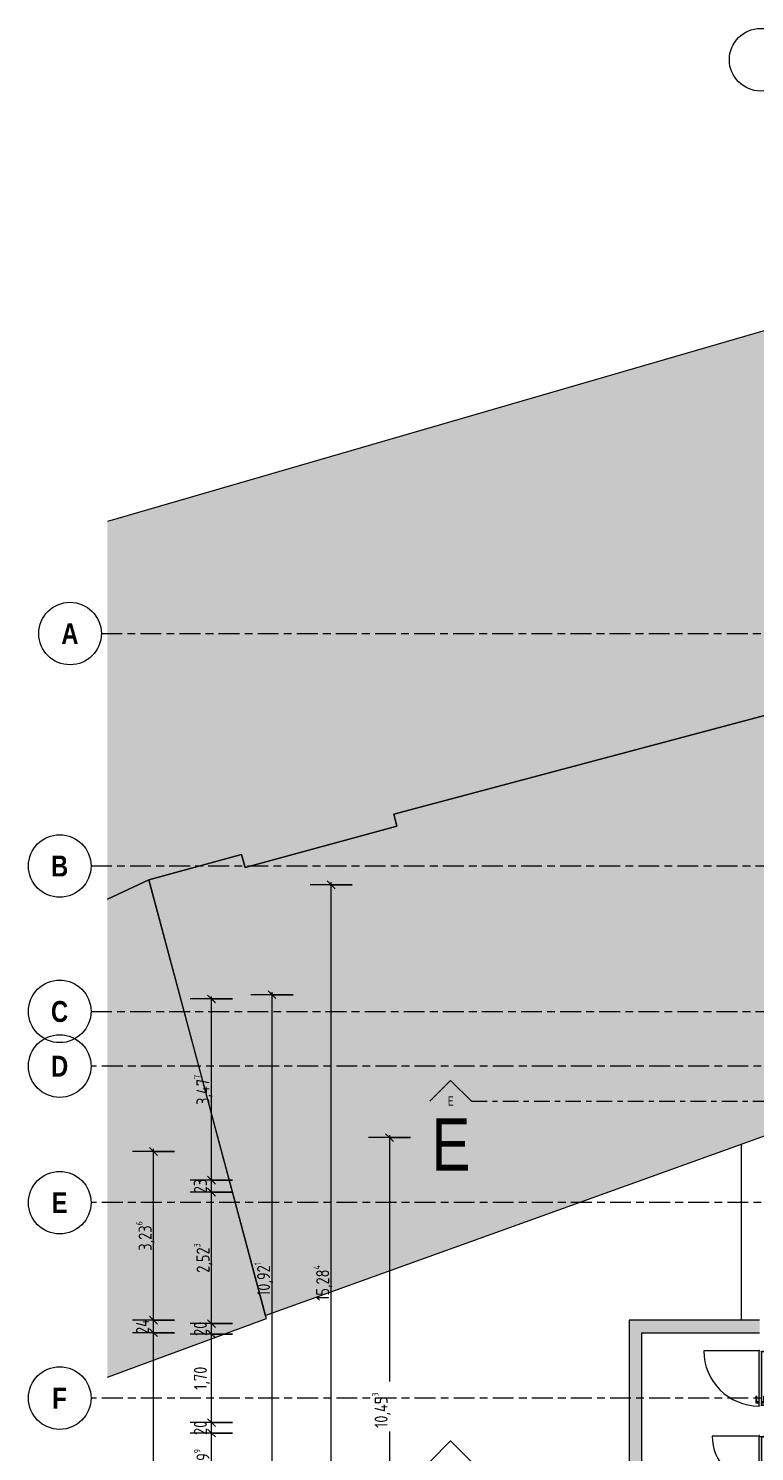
# Model space of a CAD drawing. Header units: metres. Extents: x 2 to 163, y -54 to 869.
# Tile 54 of 78: x 14 to 28, y 11 to 38. Entities that reach past the tile are written whole.
import ezdxf

# ---------------------------------------------------------------- set-up
doc = ezdxf.new("R2010")
doc.units = ezdxf.units.M
doc.linetypes.add('_Rasterlinie_', pattern=[0.75, 0.4, -0.1, 0.15, -0.1])
doc.linetypes.add('_Schnittlinie_', pattern=[0.6, 0.3, -0.1, 0.1, -0.1])
for name, color, linetype, lineweight in [('A_Bem', 7, 'Continuous', 5), ('A_Bem-100', 7, 'Continuous', 5), ('A_Geschossdecken', 7, 'Continuous', 5), ('A_Körper_Form', 7, 'Continuous', 5), ('A_Notizen', 50, 'Continuous', 5), ('A_Raster', 128, 'Continuous', 5), ('A_Symbol-S_A', 172, 'Continuous', 5), ('A_Tuer', 128, 'Continuous', 5), ('A_Türen_Element', 128, 'Continuous', 5), ('A_Türen_Rahmen', 128, 'Continuous', 5), ('A_Wand', 244, 'Continuous', 5), ('A_Wand_Schraff', 1, 'Continuous', 5), ('A_Öffnung', 128, 'Continuous', 5)]:
    doc.layers.add(name, color=color, linetype=linetype, lineweight=lineweight)
doc.styles.add('Arial Narrow', font='ARIALN.TTF', dxfattribs={"width": 0.8, "height": 0.18})
doc.styles.add('Arial Narrow_B', font='txt', dxfattribs={"height": 0.4})
doc.styles.add('Arial_2', font='arial.ttf', dxfattribs={"width": 0.8, "height": 1})
doc.styles.add('ISOCPEUR', font='isocpeur.ttf', dxfattribs={"width": 0.8, "height": 0.25})
doc.dimstyles.new('BLB-Standard_2_5_Aussen', dxfattribs={"dimscale": 0.3048, "dimtxt": 0.248995, "dimasz": 0.492126, "dimexe": 1.32874, "dimexo": 0.0625, "dimgap": 0.032808, "dimtad": 1, "dimdec": 1, "dimlfac": 100, "dimrnd": 0.1, "dimdsep": 46, "dimtxsty": 'ISOCPEUR', "dimblk1": 'OBLIQUE', "dimblk2": 'OBLIQUE', "dimsah": 1, "dimcen": 0.09, "dimdle": 0.164042, "dimazin": 0, "dimtfac": 1, "dimtdec": 4, "dimtix": 1, "dimtmove": 0, "dimatfit": 3, "dimfxl": 1.32874, "dimfxlon": 1, "dimtvp": 1, "dimtolj": 1, "dimtzin": 0, "dimarcsym": 2})
doc.dimstyles.new('BLB-Standard_2_5_Aussen_1', dxfattribs={"dimscale": 0.3048, "dimtxt": 0.248995, "dimasz": 0.492126, "dimexe": 1.32874, "dimexo": 0.0625, "dimgap": 0.032808, "dimtad": 1, "dimrnd": 0.001, "dimzin": 0, "dimdsep": 46, "dimtxsty": 'ISOCPEUR', "dimblk1": 'OBLIQUE', "dimblk2": 'OBLIQUE', "dimsah": 1, "dimcen": 0.09, "dimdle": 0.164042, "dimazin": 0, "dimtfac": 1, "dimtdec": 4, "dimtix": 1, "dimtmove": 0, "dimatfit": 3, "dimfxl": 1.32874, "dimfxlon": 1, "dimtvp": 1, "dimtolj": 1, "dimtzin": 0, "dimarcsym": 2})
doc.dimstyles.new('BLB-Standard_2_5_Aussen_maskiert_1', dxfattribs={"dimscale": 0.3048, "dimtxt": 0.248995, "dimasz": 0.492126, "dimexe": 1.32874, "dimexo": 0.0625, "dimgap": 0.032808, "dimtad": 1, "dimrnd": 0.001, "dimzin": 0, "dimdsep": 46, "dimtxsty": 'ISOCPEUR', "dimblk1": 'OBLIQUE', "dimblk2": 'OBLIQUE', "dimsah": 1, "dimcen": 0.09, "dimdle": 0.164042, "dimazin": 0, "dimtfac": 1, "dimtdec": 4, "dimtix": 1, "dimtmove": 0, "dimatfit": 3, "dimfxl": 1.32874, "dimfxlon": 1, "dimtvp": 1, "dimtfill": 1, "dimtolj": 1, "dimtzin": 0, "dimarcsym": 2})

# ---------------------------------------------------------------- blocks, each defined once
blk = doc.blocks.new('TU DF 1 - Stahl-Eckzarge flächenbündig - DL - 1050 x 2030-8580557-AB-E-1 OK FFB')
at = {"layer": 'A_Tuer', "lineweight": 9}
h = blk.add_hatch(color=253, dxfattribs=at)
h.paths.add_polyline_path([(-0.535, 0.2), (-0.535, 0.19), (-0.533, 0.19), (-0.533, 0.198), (-0.53, 0.2)], flags=0)
h.paths.add_polyline_path([(-0.532, 0.198), (-0.532, 0.19), (-0.53, 0.19), (-0.53, 0.2)], flags=0)
h.paths.add_polyline_path([(-0.525, 0.11), (-0.515, 0.11), (-0.515, 0.155), (-0.525, 0.154), (-0.525, 0.153), (-0.517, 0.153), (-0.517, 0.112), (-0.523, 0.112), (-0.523, 0.12), (-0.525, 0.12)], flags=0)
h.paths.add_polyline_path([(0.515, 0.11), (0.525, 0.11), (0.525, 0.12), (0.523, 0.12), (0.523, 0.112), (0.517, 0.112), (0.517, 0.153), (0.525, 0.153), (0.525, 0.155), (0.515, 0.155)], flags=0)
h.paths.add_polyline_path([(0.53, 0.2), (0.53, 0.19), (0.532, 0.19), (0.532, 0.198)], flags=0)
h.paths.add_polyline_path([(0.53, 0.2), (0.533, 0.198), (0.533, 0.19), (0.535, 0.19), (0.535, 0.2)], flags=0)
blk.add_hatch(color=253, dxfattribs=at).paths.add_polyline_path([(-0.526, 0.2), (-0.525, 0.155), (0.525, 0.155), (0.525, 0.2), (-0.525, 0.2)], flags=0)
at = {"layer": 'A_Tuer', "color": 250, "lineweight": 9}
for p, q in [((-0.48, 0.21), (-0.48, 0.2)), ((-0.48, 0.21), (-0.44, 0.21)), ((-0.48, 0.155), (-0.48, 0.145)), ((-0.44, 0.145), (-0.48, 0.145)), ((-0.47, 0.26), (-0.47, 0.21)), ((-0.34, 0.26), (-0.47, 0.26)), ((-0.47, 0.26), (-0.47, 0.21)), ((-0.34, 0.26), (-0.47, 0.26)), ((-0.47, 0.145), (-0.47, 0.095)), ((-0.47, 0.145), (-0.47, 0.095)), ((-0.47, 0.095), (-0.34, 0.095)), ((-0.47, 0.095), (-0.34, 0.095)), ((-0.45, 0.21), (-0.45, 0.24)), ((-0.45, 0.24), (-0.34, 0.24)), ((-0.45, 0.21), (-0.45, 0.24)), ((-0.45, 0.24), (-0.34, 0.24)), ((-0.45, 0.115), (-0.45, 0.145)), ((-0.45, 0.115), (-0.45, 0.145)), ((-0.34, 0.115), (-0.45, 0.115)), ((-0.34, 0.115), (-0.45, 0.115)), ((-0.44, 0.2), (-0.44, 0.21)), ((-0.44, 0.145), (-0.44, 0.155)), ((-0.34, 0.26), (-0.34, 0.24)), ((-0.34, 0.26), (-0.34, 0.24)), ((-0.34, 0.115), (-0.34, 0.095)), ((-0.34, 0.115), (-0.34, 0.095))]:
    blk.add_line(p, q, dxfattribs=at)
for points in [[(-0.45, 0.24), (-0.45, 0.24), (-0.45, 0.24), (-0.451, 0.241), (-0.451, 0.241), (-0.452, 0.242), (-0.452, 0.242), (-0.453, 0.243), (-0.454, 0.244), (-0.455, 0.245), (-0.456, 0.246), (-0.456, 0.246), (-0.457, 0.247), (-0.457, 0.247), (-0.458, 0.248), (-0.459, 0.249), (-0.459, 0.249), (-0.46, 0.25), (-0.461, 0.251), (-0.461, 0.251), (-0.462, 0.252), (-0.463, 0.253), (-0.463, 0.253), (-0.464, 0.254), (-0.464, 0.254), (-0.465, 0.255), (-0.466, 0.256), (-0.466, 0.256), (-0.467, 0.257), (-0.468, 0.258), (-0.468, 0.258), (-0.469, 0.259), (-0.469, 0.259), (-0.47, 0.26), (-0.47, 0.26), (-0.47, 0.26)], [(-0.45, 0.24), (-0.45, 0.24), (-0.45, 0.24), (-0.451, 0.241), (-0.451, 0.241), (-0.452, 0.242), (-0.452, 0.242), (-0.453, 0.243), (-0.454, 0.244), (-0.455, 0.245), (-0.456, 0.246), (-0.456, 0.246), (-0.457, 0.247), (-0.457, 0.247), (-0.458, 0.248), (-0.459, 0.249), (-0.459, 0.249), (-0.46, 0.25), (-0.461, 0.251), (-0.461, 0.251), (-0.462, 0.252), (-0.463, 0.253), (-0.463, 0.253), (-0.464, 0.254), (-0.464, 0.254), (-0.465, 0.255), (-0.466, 0.256), (-0.466, 0.256), (-0.467, 0.257), (-0.468, 0.258), (-0.468, 0.258), (-0.469, 0.259), (-0.469, 0.259), (-0.47, 0.26), (-0.47, 0.26), (-0.47, 0.26)], [(-0.47, 0.095), (-0.47, 0.095), (-0.47, 0.095), (-0.469, 0.096), (-0.469, 0.096), (-0.468, 0.097), (-0.468, 0.097), (-0.467, 0.098), (-0.466, 0.099), (-0.465, 0.1), (-0.464, 0.101), (-0.464, 0.101), (-0.463, 0.102), (-0.463, 0.102), (-0.462, 0.103), (-0.461, 0.104), (-0.461, 0.104), (-0.46, 0.105), (-0.459, 0.106), (-0.459, 0.106), (-0.458, 0.107), (-0.457, 0.108), (-0.457, 0.108), (-0.456, 0.109), (-0.456, 0.109), (-0.455, 0.11), (-0.454, 0.111), (-0.454, 0.111), (-0.453, 0.112), (-0.452, 0.113), (-0.452, 0.113), (-0.451, 0.114), (-0.451, 0.114), (-0.45, 0.115), (-0.45, 0.115), (-0.45, 0.115)], [(-0.47, 0.095), (-0.47, 0.095), (-0.47, 0.095), (-0.469, 0.096), (-0.469, 0.096), (-0.468, 0.097), (-0.468, 0.097), (-0.467, 0.098), (-0.466, 0.099), (-0.465, 0.1), (-0.464, 0.101), (-0.464, 0.101), (-0.463, 0.102), (-0.463, 0.102), (-0.462, 0.103), (-0.461, 0.104), (-0.461, 0.104), (-0.46, 0.105), (-0.459, 0.106), (-0.459, 0.106), (-0.458, 0.107), (-0.457, 0.108), (-0.457, 0.108), (-0.456, 0.109), (-0.456, 0.109), (-0.455, 0.11), (-0.454, 0.111), (-0.454, 0.111), (-0.453, 0.112), (-0.452, 0.113), (-0.452, 0.113), (-0.451, 0.114), (-0.451, 0.114), (-0.45, 0.115), (-0.45, 0.115), (-0.45, 0.115)]]:
    blk.add_open_spline(points, degree=3, knots=[0, 0, 0, 0, 0.083333, 0.125, 0.166667, 0.208333, 0.229167, 0.25, 0.291667, 0.333333, 0.354167, 0.375, 0.395833, 0.416667, 0.4375, 0.458333, 0.479167, 0.5, 0.520833, 0.541667, 0.5625, 0.583333, 0.604167, 0.625, 0.645833, 0.666667, 0.6875, 0.708333, 0.75, 0.770833, 0.791667, 0.833333, 0.875, 0.916667, 1, 1, 1, 1], dxfattribs=at)
at = {"layer": 'A_Türen_Element', "color": 250, "lineweight": 9}
for p, q in [((-0.526, 0.2), (0.526, 0.2)), ((-0.526, 0.19), (-0.526, 0.2)), ((0.525, 0.155), (-0.525, 0.155)), ((0.526, 0.2), (0.526, 0.19))]:
    blk.add_line(p, q, dxfattribs=at)
at = {"layer": 'A_Türen_Rahmen', "color": 250, "lineweight": 9}
for p, q in [((-0.53, 0.2), (-0.535, 0.2)), ((-0.535, 0.2), (-0.535, 0.19)), ((-0.533, 0.19), (-0.533, 0.198)), ((-0.533, 0.198), (-0.532, 0.198)), ((-0.532, 0.198), (-0.532, 0.19)), ((-0.53, 0.19), (-0.53, 0.2)), ((-0.515, 0.155), (-0.525, 0.155)), ((-0.525, 0.153), (-0.517, 0.153)), ((-0.523, 0.12), (-0.525, 0.12)), ((-0.525, 0.11), (-0.515, 0.11)), ((-0.523, 0.112), (-0.523, 0.12)), ((-0.517, 0.112), (-0.523, 0.112)), ((-0.517, 0.153), (-0.517, 0.112)), ((-0.515, 0.11), (-0.515, 0.155)), ((0.525, 0.155), (0.515, 0.155)), ((0.515, 0.155), (0.515, 0.11)), ((0.515, 0.11), (0.525, 0.11)), ((0.517, 0.112), (0.517, 0.153)), ((0.517, 0.153), (0.525, 0.153)), ((0.523, 0.112), (0.517, 0.112)), ((0.525, 0.12), (0.523, 0.12)), ((0.523, 0.12), (0.523, 0.112)), ((0.535, 0.2), (0.53, 0.2)), ((0.53, 0.2), (0.53, 0.19)), ((0.532, 0.19), (0.532, 0.198)), ((0.532, 0.198), (0.533, 0.198)), ((0.533, 0.198), (0.533, 0.19)), ((0.535, 0.19), (0.535, 0.2))]:
    blk.add_line(p, q, dxfattribs=at)
at = {"layer": 'A_Öffnung', "color": 250, "lineweight": 9}
blk.add_line((0.53, 0.2), (0.53, 1.26), dxfattribs=at)
blk.add_arc((0.53, 0.2), 1.06, 90, 180, dxfattribs=at)
blk = doc.blocks.new('TU DF 1 - Stahl-Eckzarge flächenbündig - DL - 900 x 2050-8580560-AB-E-1 OK FFB')
at = {"layer": 'A_Tuer', "lineweight": 9}
h = blk.add_hatch(color=253, dxfattribs=at)
h.paths.add_polyline_path([(-0.46, 0.2), (-0.46, 0.19), (-0.458, 0.19), (-0.458, 0.198), (-0.452, 0.198), (-0.451, 0.19), (-0.45, 0.19), (-0.451, 0.2)], flags=0)
h.paths.add_polyline_path([(-0.45, 0.153), (-0.437, 0.153), (-0.437, 0.112), (-0.448, 0.112), (-0.448, 0.12), (-0.45, 0.12), (-0.45, 0.11), (-0.435, 0.11), (-0.435, 0.155), (-0.45, 0.155)], flags=0)
h.paths.add_polyline_path([(0.435, 0.155), (0.435, 0.11), (0.45, 0.11), (0.45, 0.12), (0.448, 0.12), (0.448, 0.112), (0.437, 0.112), (0.437, 0.153), (0.45, 0.153), (0.45, 0.155), (0.437, 0.155)], flags=0)
h.paths.add_polyline_path([(0.45, 0.2), (0.45, 0.19), (0.452, 0.19), (0.452, 0.198), (0.458, 0.198), (0.458, 0.19), (0.46, 0.19), (0.46, 0.2)], flags=0)
blk.add_hatch(color=253, dxfattribs=at).paths.add_polyline_path([(-0.446, 0.155), (0.446, 0.155), (0.446, 0.2), (-0.446, 0.2), (-0.446, 0.17)], flags=0)
at = {"layer": 'A_Tuer', "color": 250, "lineweight": 9}
for p, q in [((-0.4, 0.21), (-0.4, 0.2)), ((-0.4, 0.21), (-0.36, 0.21)), ((-0.4, 0.155), (-0.4, 0.145)), ((-0.36, 0.145), (-0.4, 0.145)), ((-0.39, 0.26), (-0.39, 0.21)), ((-0.26, 0.26), (-0.39, 0.26)), ((-0.39, 0.26), (-0.39, 0.21)), ((-0.26, 0.26), (-0.39, 0.26)), ((-0.39, 0.145), (-0.39, 0.095)), ((-0.39, 0.145), (-0.39, 0.095)), ((-0.39, 0.095), (-0.26, 0.095)), ((-0.39, 0.095), (-0.26, 0.095)), ((-0.37, 0.21), (-0.37, 0.24)), ((-0.37, 0.24), (-0.26, 0.24)), ((-0.37, 0.21), (-0.37, 0.24)), ((-0.37, 0.24), (-0.26, 0.24)), ((-0.37, 0.115), (-0.37, 0.145)), ((-0.37, 0.115), (-0.37, 0.145)), ((-0.26, 0.115), (-0.37, 0.115)), ((-0.26, 0.115), (-0.37, 0.115)), ((-0.36, 0.2), (-0.36, 0.21)), ((-0.36, 0.145), (-0.36, 0.155)), ((-0.26, 0.26), (-0.26, 0.24)), ((-0.26, 0.26), (-0.26, 0.24)), ((-0.26, 0.115), (-0.26, 0.095)), ((-0.26, 0.115), (-0.26, 0.095))]:
    blk.add_line(p, q, dxfattribs=at)
for points in [[(-0.37, 0.24), (-0.37, 0.24), (-0.37, 0.24), (-0.371, 0.241), (-0.371, 0.241), (-0.372, 0.242), (-0.372, 0.242), (-0.373, 0.243), (-0.374, 0.244), (-0.375, 0.245), (-0.376, 0.246), (-0.376, 0.246), (-0.377, 0.247), (-0.377, 0.247), (-0.378, 0.248), (-0.379, 0.249), (-0.379, 0.249), (-0.38, 0.25), (-0.381, 0.251), (-0.381, 0.251), (-0.382, 0.252), (-0.383, 0.253), (-0.383, 0.253), (-0.384, 0.254), (-0.384, 0.254), (-0.385, 0.255), (-0.386, 0.256), (-0.386, 0.256), (-0.387, 0.257), (-0.388, 0.258), (-0.388, 0.258), (-0.389, 0.259), (-0.389, 0.259), (-0.39, 0.26), (-0.39, 0.26), (-0.39, 0.26)], [(-0.37, 0.24), (-0.37, 0.24), (-0.37, 0.24), (-0.371, 0.241), (-0.371, 0.241), (-0.372, 0.242), (-0.372, 0.242), (-0.373, 0.243), (-0.374, 0.244), (-0.375, 0.245), (-0.376, 0.246), (-0.376, 0.246), (-0.377, 0.247), (-0.377, 0.247), (-0.378, 0.248), (-0.379, 0.249), (-0.379, 0.249), (-0.38, 0.25), (-0.381, 0.251), (-0.381, 0.251), (-0.382, 0.252), (-0.383, 0.253), (-0.383, 0.253), (-0.384, 0.254), (-0.384, 0.254), (-0.385, 0.255), (-0.386, 0.256), (-0.386, 0.256), (-0.387, 0.257), (-0.388, 0.258), (-0.388, 0.258), (-0.389, 0.259), (-0.389, 0.259), (-0.39, 0.26), (-0.39, 0.26), (-0.39, 0.26)], [(-0.39, 0.095), (-0.39, 0.095), (-0.39, 0.095), (-0.389, 0.096), (-0.389, 0.096), (-0.388, 0.097), (-0.388, 0.097), (-0.387, 0.098), (-0.386, 0.099), (-0.385, 0.1), (-0.384, 0.101), (-0.384, 0.101), (-0.383, 0.102), (-0.383, 0.102), (-0.382, 0.103), (-0.381, 0.104), (-0.381, 0.104), (-0.38, 0.105), (-0.379, 0.106), (-0.379, 0.106), (-0.378, 0.107), (-0.377, 0.108), (-0.377, 0.108), (-0.376, 0.109), (-0.376, 0.109), (-0.375, 0.11), (-0.374, 0.111), (-0.374, 0.111), (-0.373, 0.112), (-0.372, 0.113), (-0.372, 0.113), (-0.371, 0.114), (-0.371, 0.114), (-0.37, 0.115), (-0.37, 0.115), (-0.37, 0.115)], [(-0.39, 0.095), (-0.39, 0.095), (-0.39, 0.095), (-0.389, 0.096), (-0.389, 0.096), (-0.388, 0.097), (-0.388, 0.097), (-0.387, 0.098), (-0.386, 0.099), (-0.385, 0.1), (-0.384, 0.101), (-0.384, 0.101), (-0.383, 0.102), (-0.383, 0.102), (-0.382, 0.103), (-0.381, 0.104), (-0.381, 0.104), (-0.38, 0.105), (-0.379, 0.106), (-0.379, 0.106), (-0.378, 0.107), (-0.377, 0.108), (-0.377, 0.108), (-0.376, 0.109), (-0.376, 0.109), (-0.375, 0.11), (-0.374, 0.111), (-0.374, 0.111), (-0.373, 0.112), (-0.372, 0.113), (-0.372, 0.113), (-0.371, 0.114), (-0.371, 0.114), (-0.37, 0.115), (-0.37, 0.115), (-0.37, 0.115)]]:
    blk.add_open_spline(points, degree=3, knots=[0, 0, 0, 0, 0.083333, 0.125, 0.166667, 0.208333, 0.229167, 0.25, 0.291667, 0.333333, 0.354167, 0.375, 0.395833, 0.416667, 0.4375, 0.458333, 0.479167, 0.5, 0.520833, 0.541667, 0.5625, 0.583333, 0.604167, 0.625, 0.645833, 0.666667, 0.6875, 0.708333, 0.75, 0.770833, 0.791667, 0.833333, 0.875, 0.916667, 1, 1, 1, 1], dxfattribs=at)
at = {"layer": 'A_Türen_Element', "color": 250, "lineweight": 9}
for p, q in [((-0.446, 0.2), (0.446, 0.2)), ((-0.446, 0.155), (-0.446, 0.2)), ((0.446, 0.155), (-0.446, 0.155)), ((0.446, 0.2), (0.446, 0.155))]:
    blk.add_line(p, q, dxfattribs=at)
at = {"layer": 'A_Türen_Rahmen', "color": 250, "lineweight": 9}
for p, q in [((-0.45, 0.2), (-0.46, 0.2)), ((-0.46, 0.2), (-0.46, 0.19)), ((-0.458, 0.19), (-0.458, 0.198)), ((-0.458, 0.198), (-0.452, 0.198)), ((-0.452, 0.198), (-0.452, 0.19)), ((-0.45, 0.19), (-0.45, 0.2)), ((-0.435, 0.155), (-0.45, 0.155)), ((-0.45, 0.153), (-0.437, 0.153)), ((-0.448, 0.12), (-0.45, 0.12)), ((-0.45, 0.11), (-0.435, 0.11)), ((-0.448, 0.112), (-0.448, 0.12)), ((-0.437, 0.112), (-0.448, 0.112)), ((-0.437, 0.153), (-0.437, 0.112)), ((-0.435, 0.11), (-0.435, 0.155)), ((0.45, 0.155), (0.435, 0.155)), ((0.435, 0.155), (0.435, 0.11)), ((0.435, 0.11), (0.45, 0.11)), ((0.437, 0.112), (0.437, 0.153)), ((0.437, 0.153), (0.45, 0.153)), ((0.448, 0.112), (0.437, 0.112)), ((0.45, 0.12), (0.448, 0.12)), ((0.448, 0.12), (0.448, 0.112)), ((0.46, 0.2), (0.45, 0.2)), ((0.45, 0.2), (0.45, 0.19)), ((0.452, 0.19), (0.452, 0.198)), ((0.452, 0.198), (0.458, 0.198)), ((0.458, 0.198), (0.458, 0.19)), ((0.46, 0.19), (0.46, 0.2))]:
    blk.add_line(p, q, dxfattribs=at)
at = {"layer": 'A_Öffnung', "color": 250, "lineweight": 9}
blk.add_line((0.45, 0.2), (0.45, 1.1), dxfattribs=at)
blk.add_arc((0.45, 0.2), 0.9, 90, 180, dxfattribs=at)
blk = doc.blocks.new('Schnitt - Name-592450-AB-E-1 OK FFB')
at = {"layer": 'A_Symbol-S_A', "lineweight": 9}
for p, q in [((-0.004, 0.004), (-0.008, 0)), ((0, 0), (-0.004, 0.004))]:
    blk.add_line(p, q, dxfattribs=at)
blk = doc.blocks.new('DIMBLOCK80-AB-E-1 OK FFB')
at = {"layer": 'A_Bem-100', "lineweight": 9}
for p, q in [((20.033, 21.83), (19.958, 21.905)), ((20.033, 21.83), (20.108, 21.755)), ((20.033, 6.546), (19.958, 6.621)), ((20.033, 6.546), (20.108, 6.471))]:
    blk.add_line(p, q, dxfattribs=at)
at = {"layer": 'A_Bem-100'}
for p, q in [((20.033, 6.546), (20.033, 21.88)), ((20.438, 21.83), (19.628, 21.83)), ((20.033, 21.83), (20.438, 21.83)), ((20.438, 6.546), (19.628, 6.546)), ((20.033, 6.546), (20.438, 6.546))]:
    blk.add_line(p, q, dxfattribs=at)
at = {"layer": 'A_Bem-100', "color": 0, "insert": (19.696, 13.847), "char_height": 0.25, "width": 0.81864, "attachment_point": 1, "rotation": 90, "line_spacing_factor": 1.149209, "style": 'ISOCPEUR'}
blk.add_mtext('15,28\\A2\\H0.5x;\\S4^  ;\\H2x;', dxfattribs=at)
blk = doc.blocks.new('_Oblique')
at = {"color": 0, "linetype": 'ByBlock', "lineweight": -2}
blk.add_line((-0.5, -0.5), (0.5, 0.5), dxfattribs=at)
blk = doc.blocks.new('DIMBLOCK104-AB-E-1 OK FFB')
at = {"layer": 'A_Bem-100'}
for p, q in [((19.304, 19.722), (18.494, 19.722)), ((18.899, 8.802), (18.899, 19.772)), ((18.899, 19.722), (19.304, 19.722)), ((19.304, 8.802), (18.494, 8.802)), ((18.899, 8.802), (19.304, 8.802))]:
    blk.add_line(p, q, dxfattribs=at)
at = {"layer": 'A_Bem-100', "lineweight": 9}
for p, q in [((18.899, 19.722), (18.824, 19.797)), ((18.899, 19.722), (18.974, 19.647)), ((18.899, 8.802), (18.824, 8.877)), ((18.899, 8.802), (18.974, 8.727))]:
    blk.add_line(p, q, dxfattribs=at)
at = {"layer": 'A_Bem-100', "color": 0, "insert": (18.562, 13.941), "char_height": 0.25, "width": 0.77084, "attachment_point": 1, "rotation": 90, "line_spacing_factor": 1.149209, "style": 'ISOCPEUR'}
blk.add_mtext('10,92\\A2\\H0.5x;\\S1^  ;\\H2x;', dxfattribs=at)
blk = doc.blocks.new('DIMBLOCK128-AB-E-1 OK FFB')
at = {"layer": 'A_Bem-100'}
for p, q in [((18.142, 11.31), (17.332, 11.31)), ((17.737, 10.311), (17.737, 11.31)), ((17.737, 11.31), (18.142, 11.31)), ((18.142, 10.311), (17.332, 10.311)), ((17.737, 10.311), (18.142, 10.311))]:
    blk.add_line(p, q, dxfattribs=at)
at = {"layer": 'A_Bem-100', "lineweight": 9}
for p, q in [((17.737, 11.31), (17.662, 11.385)), ((17.737, 11.31), (17.812, 11.235)), ((17.737, 10.311), (17.662, 10.386)), ((17.737, 10.311), (17.812, 10.236))]:
    blk.add_line(p, q, dxfattribs=at)
at = {"layer": 'A_Bem-100', "color": 0, "insert": (17.4, 10.629), "char_height": 0.25, "width": 0.43621, "attachment_point": 1, "rotation": 90, "line_spacing_factor": 1.149209, "style": 'ISOCPEUR'}
blk.add_mtext('99\\A2\\H0.5x;\\S9^  ;\\H2x;', dxfattribs=at)
blk = doc.blocks.new('DIMBLOCK129-AB-E-1 OK FFB')
at = {"layer": 'A_Bem-100'}
for p, q in [((18.142, 11.51), (17.332, 11.51)), ((17.737, 11.31), (17.737, 11.51)), ((17.737, 11.51), (18.142, 11.51)), ((18.142, 11.31), (17.332, 11.31)), ((17.737, 11.31), (18.142, 11.31))]:
    blk.add_line(p, q, dxfattribs=at)
at = {"layer": 'A_Bem-100', "lineweight": 9}
for p, q in [((17.737, 11.51), (17.662, 11.585)), ((17.737, 11.51), (17.812, 11.435)), ((17.737, 11.31), (17.662, 11.385)), ((17.737, 11.31), (17.812, 11.235))]:
    blk.add_line(p, q, dxfattribs=at)
at = {"layer": 'A_Bem-100', "color": 0, "insert": (17.4, 11.273), "char_height": 0.25, "width": 0.32865, "attachment_point": 1, "rotation": 90, "line_spacing_factor": 1.149209, "style": 'ISOCPEUR'}
blk.add_mtext('20', dxfattribs=at)
blk = doc.blocks.new('DIMBLOCK130-AB-E-1 OK FFB')
at = {"layer": 'A_Bem-100'}
for p, q in [((18.142, 13.21), (17.332, 13.21)), ((17.737, 11.51), (17.737, 13.21)), ((17.737, 13.21), (18.142, 13.21)), ((18.142, 11.51), (17.332, 11.51)), ((17.737, 11.51), (18.142, 11.51))]:
    blk.add_line(p, q, dxfattribs=at)
at = {"layer": 'A_Bem-100', "lineweight": 9}
for p, q in [((17.737, 13.21), (17.662, 13.285)), ((17.737, 13.21), (17.812, 13.135)), ((17.737, 11.51), (17.662, 11.585)), ((17.737, 11.51), (17.812, 11.435))]:
    blk.add_line(p, q, dxfattribs=at)
at = {"layer": 'A_Bem-100', "color": 0, "insert": (17.4, 12.139), "char_height": 0.25, "width": 0.52883, "attachment_point": 1, "rotation": 90, "line_spacing_factor": 1.149209, "style": 'ISOCPEUR'}
blk.add_mtext('1,70', dxfattribs=at)
blk = doc.blocks.new('DIMBLOCK131-AB-E-1 OK FFB')
at = {"layer": 'A_Bem-100'}
for p, q in [((18.142, 13.41), (17.332, 13.41)), ((17.737, 13.21), (17.737, 13.41)), ((17.737, 13.41), (18.142, 13.41)), ((18.142, 13.21), (17.332, 13.21)), ((17.737, 13.21), (18.142, 13.21))]:
    blk.add_line(p, q, dxfattribs=at)
at = {"layer": 'A_Bem-100', "lineweight": 9}
for p, q in [((17.737, 13.41), (17.662, 13.485)), ((17.737, 13.41), (17.812, 13.335)), ((17.737, 13.21), (17.662, 13.285)), ((17.737, 13.21), (17.812, 13.135))]:
    blk.add_line(p, q, dxfattribs=at)
at = {"layer": 'A_Bem-100', "color": 0, "insert": (17.4, 13.173), "char_height": 0.25, "width": 0.32865, "attachment_point": 1, "rotation": 90, "line_spacing_factor": 1.149209, "style": 'ISOCPEUR'}
blk.add_mtext('20', dxfattribs=at)
blk = doc.blocks.new('DIMBLOCK132-AB-E-1 OK FFB')
at = {"layer": 'A_Bem-100'}
for p, q in [((18.142, 15.932), (17.332, 15.932)), ((17.737, 13.41), (17.737, 15.932)), ((17.737, 15.932), (18.142, 15.932)), ((18.142, 13.41), (17.332, 13.41)), ((17.737, 13.41), (18.142, 13.41))]:
    blk.add_line(p, q, dxfattribs=at)
at = {"layer": 'A_Bem-100', "lineweight": 9}
for p, q in [((17.737, 15.932), (17.662, 16.007)), ((17.737, 15.932), (17.812, 15.857)), ((17.737, 13.41), (17.662, 13.485)), ((17.737, 13.41), (17.812, 13.335))]:
    blk.add_line(p, q, dxfattribs=at)
at = {"layer": 'A_Bem-100', "color": 0, "insert": (17.4, 14.386), "char_height": 0.25, "width": 0.68419, "attachment_point": 1, "rotation": 90, "line_spacing_factor": 1.149209, "style": 'ISOCPEUR'}
blk.add_mtext('2,52\\A2\\H0.5x;\\S3^  ;\\H2x;', dxfattribs=at)
blk = doc.blocks.new('DIMBLOCK133-AB-E-1 OK FFB')
at = {"layer": 'A_Bem-100'}
for p, q in [((18.142, 16.162), (17.332, 16.162)), ((17.737, 15.932), (17.737, 16.162)), ((17.737, 16.162), (18.142, 16.162)), ((18.142, 15.932), (17.332, 15.932)), ((17.737, 15.932), (18.142, 15.932))]:
    blk.add_line(p, q, dxfattribs=at)
at = {"layer": 'A_Bem-100', "lineweight": 9}
for p, q in [((17.737, 16.162), (17.662, 16.237)), ((17.737, 16.162), (17.812, 16.087)), ((17.737, 15.932), (17.662, 16.007)), ((17.737, 15.932), (17.812, 15.857))]:
    blk.add_line(p, q, dxfattribs=at)
at = {"layer": 'A_Bem-100', "color": 0, "insert": (17.4, 15.911), "char_height": 0.25, "width": 0.32865, "attachment_point": 1, "rotation": 90, "line_spacing_factor": 1.149209, "style": 'ISOCPEUR'}
blk.add_mtext('23', dxfattribs=at)
blk = doc.blocks.new('DIMBLOCK134-AB-E-1 OK FFB')
at = {"layer": 'A_Bem-100', "lineweight": 9}
for p, q in [((17.737, 19.64), (17.662, 19.715)), ((17.737, 19.64), (17.812, 19.565)), ((17.737, 16.162), (17.662, 16.237)), ((17.737, 16.162), (17.812, 16.087))]:
    blk.add_line(p, q, dxfattribs=at)
at = {"layer": 'A_Bem-100'}
for p, q in [((17.737, 16.162), (17.737, 19.69)), ((18.142, 19.64), (17.332, 19.64)), ((17.737, 19.64), (18.142, 19.64)), ((18.142, 16.162), (17.332, 16.162)), ((17.737, 16.162), (18.142, 16.162))]:
    blk.add_line(p, q, dxfattribs=at)
at = {"layer": 'A_Bem-100', "color": 0, "insert": (17.4, 17.606), "char_height": 0.25, "width": 0.7081, "attachment_point": 1, "rotation": 90, "line_spacing_factor": 1.149209, "style": 'ISOCPEUR'}
blk.add_mtext('3,47\\A2\\H0.5x;\\S7^  ;\\H2x;', dxfattribs=at)
blk = doc.blocks.new('DIMBLOCK143-AB-E-1 OK FFB')
at = {"layer": 'A_Bem-100'}
for p, q in [((17.031, 13.236), (16.221, 13.236)), ((16.626, 6.526), (16.626, 13.236)), ((16.626, 13.236), (17.031, 13.236)), ((17.031, 6.526), (16.221, 6.526)), ((16.626, 6.526), (17.031, 6.526))]:
    blk.add_line(p, q, dxfattribs=at)
at = {"layer": 'A_Bem-100', "lineweight": 9}
for p, q in [((16.626, 13.236), (16.551, 13.311)), ((16.626, 13.236), (16.701, 13.161)), ((16.626, 6.526), (16.551, 6.601)), ((16.626, 6.526), (16.701, 6.451))]:
    blk.add_line(p, q, dxfattribs=at)
at = {"layer": 'A_Bem-100', "color": 0, "insert": (16.29, 9.661), "char_height": 0.25, "width": 0.52883, "attachment_point": 1, "rotation": 90, "line_spacing_factor": 1.149209, "style": 'ISOCPEUR'}
blk.add_mtext('6,71', dxfattribs=at)
blk = doc.blocks.new('DIMBLOCK144-AB-E-1 OK FFB')
at = {"layer": 'A_Bem-100'}
for p, q in [((17.031, 13.476), (16.221, 13.476)), ((16.626, 13.236), (16.626, 13.476)), ((16.626, 13.476), (17.031, 13.476)), ((17.031, 13.236), (16.221, 13.236)), ((16.626, 13.236), (17.031, 13.236))]:
    blk.add_line(p, q, dxfattribs=at)
at = {"layer": 'A_Bem-100', "lineweight": 9}
for p, q in [((16.626, 13.476), (16.551, 13.551)), ((16.626, 13.476), (16.701, 13.401)), ((16.626, 13.236), (16.551, 13.311)), ((16.626, 13.236), (16.701, 13.161))]:
    blk.add_line(p, q, dxfattribs=at)
at = {"layer": 'A_Bem-100', "color": 0, "insert": (16.29, 13.21), "char_height": 0.25, "width": 0.35255, "attachment_point": 1, "rotation": 90, "line_spacing_factor": 1.149209, "style": 'ISOCPEUR'}
blk.add_mtext('24', dxfattribs=at)
blk = doc.blocks.new('DIMBLOCK145-AB-E-1 OK FFB')
at = {"layer": 'A_Bem-100'}
for p, q in [((17.031, 16.712), (16.221, 16.712)), ((16.626, 13.476), (16.626, 16.762)), ((16.626, 16.712), (17.031, 16.712)), ((17.031, 13.476), (16.221, 13.476)), ((16.626, 13.476), (17.031, 13.476))]:
    blk.add_line(p, q, dxfattribs=at)
at = {"layer": 'A_Bem-100', "lineweight": 9}
for p, q in [((16.626, 16.712), (16.551, 16.787)), ((16.626, 16.712), (16.701, 16.637)), ((16.626, 13.476), (16.551, 13.551)), ((16.626, 13.476), (16.701, 13.401))]:
    blk.add_line(p, q, dxfattribs=at)
at = {"layer": 'A_Bem-100', "color": 0, "insert": (16.29, 14.809), "char_height": 0.25, "width": 0.68419, "attachment_point": 1, "rotation": 90, "line_spacing_factor": 1.149209, "style": 'ISOCPEUR'}
blk.add_mtext('3,23\\A2\\H0.5x;\\S6^  ;\\H2x;', dxfattribs=at)
blk = doc.blocks.new('DIMBLOCK204-AB-E-1 OK FFB')
at = {"layer": 'A_Bem-100'}
for p, q in [((21.558, 16.979), (20.748, 16.979)), ((21.153, 17.029), (21.153, 6.526)), ((21.153, 16.979), (21.558, 16.979)), ((21.558, 6.526), (20.748, 6.526)), ((21.153, 6.526), (21.558, 6.526))]:
    blk.add_line(p, q, dxfattribs=at)
at = {"layer": 'A_Bem-100', "lineweight": 9}
for p, q in [((21.153, 16.979), (21.078, 17.054)), ((21.153, 16.979), (21.228, 16.904)), ((21.153, 6.526), (21.078, 6.601)), ((21.153, 6.526), (21.228, 6.451))]:
    blk.add_line(p, q, dxfattribs=at)
at = {"layer": 'A_Bem-100', "color": 0, "insert": (20.817, 11.409), "char_height": 0.25, "width": 0.82462, "attachment_point": 1, "rotation": 90, "line_spacing_factor": 1.149209, "style": 'ISOCPEUR', "bg_fill": 3, "box_fill_scale": 1.25, "bg_fill_color": 256, "bg_fill_true_color": 13158600, "bg_fill_transparency": 0}
blk.add_mtext('10,45\\A2\\H0.5x;\\S3^  ;\\H2x;', dxfattribs=at)
blk = doc.blocks.new('Raster - Raster-989695-AB-E-1 OK FFB')
at = {"layer": 'A_Raster', "lineweight": 9}
blk.add_circle((0, 0), 0.006, dxfattribs=at)

msp = doc.modelspace()

# ---------------------------------------------------------------- hatches: boundary and pattern name
at = {"layer": 'A_Geschossdecken', "lineweight": 9}
msp.add_hatch(color=254, dxfattribs=at).paths.add_polyline_path([(18.7696, 13.5677), (46.613, 23.5861), (44.8074, 29.4613), (21.2346, 23.1862), (21.2959, 22.9541), (18.382, 22.1605), (18.3137, 22.4114), (16.5384, 21.9278), (18.6334, 14.0782)], flags=0)
at = {"layer": 'A_Körper_Form', "lineweight": 9}
for points in [[(15.7414, 21.5562), (16.5384, 21.9278), (18.3137, 22.4114), (18.382, 22.1605), (21.2959, 22.9541), (21.2346, 23.1862), (44.8073, 29.4618), (42.6086, 36.6161), (15.7414, 28.7987), (15.7414, 22.0199)], [(15.7414, 12.3819), (18.7914, 13.5078), (16.5384, 21.9278), (15.7414, 21.5562), (15.7414, 14.0782)]]:
    msp.add_hatch(color=254, dxfattribs=at).paths.add_polyline_path(points, flags=0)
at = {"layer": 'A_Wand_Schraff', "lineweight": 9}
for points in [[(28.2515, 13.2365), (28.2515, 13.4765), (25.7515, 13.4765), (25.7515, 13.2365), (26.5203, 13.2365)], [(25.9915, 6.5265), (25.9915, 13.2365), (25.7515, 13.2365), (25.7515, 6.5265)]]:
    msp.add_hatch(color=253, dxfattribs=at).paths.add_polyline_path(points, flags=0)

# ---------------------------------------------------------------- linework, layer by layer
at = {"layer": 'A_Geschossdecken', "color": 253, "lineweight": 9}
for p, q in [((44.8074, 29.4613), (21.2346, 23.1862)), ((18.7696, 13.5677), (46.613, 23.5861)), ((21.2959, 22.9541), (18.382, 22.1605)), ((21.2346, 23.1862), (21.2959, 22.9541)), ((18.3137, 22.4114), (16.5384, 21.9278)), ((18.382, 22.1605), (18.3137, 22.4114)), ((16.5384, 21.9278), (18.7696, 13.5677)), ((27.9015, 16.8535), (27.9015, 13.4765))]:
    msp.add_line(p, q, dxfattribs=at)
at = {"layer": 'A_Körper_Form', "color": 253, "lineweight": 9}
for p, q in [((42.6086, 36.6161), (15.7414, 28.7987)), ((21.2346, 23.1862), (44.8073, 29.4618)), ((18.382, 22.1605), (21.2959, 22.9541)), ((21.2959, 22.9541), (21.2346, 23.1862)), ((16.5384, 21.9278), (18.3137, 22.4114)), ((18.3137, 22.4114), (18.382, 22.1605)), ((16.5384, 21.9278), (15.7414, 21.5562)), ((15.7414, 21.5562), (16.5384, 21.9278)), ((18.7914, 13.5078), (16.5384, 21.9278)), ((15.7414, 12.3819), (18.7914, 13.5078))]:
    msp.add_line(p, q, dxfattribs=at)
at = {"layer": 'A_Raster', "linetype": '_Rasterlinie_', "lineweight": 9}
for p, q in [((15.625, 26.6516), (87.2847, 26.6516)), ((15.4272, 22.1916), (87.2847, 22.1916)), ((15.4272, 19.4016), (87.2847, 19.4016)), ((87.2847, 18.3516), (15.4272, 18.3516))]:
    msp.add_line(p, q, dxfattribs=at)
at = {"layer": 'A_Symbol-S_A', "linetype": '_Schnittlinie_', "lineweight": 9}
msp.add_line((22.7262, 17.6759), (86.0189, 17.6759), dxfattribs=at)
at = {"layer": 'A_Wand', "color": 250, "lineweight": 9}
for p, q in [((28.2515, 13.4765), (25.7515, 13.4765)), ((25.7515, 13.4765), (25.7515, 6.2865)), ((25.9915, 13.2365), (28.2515, 13.2365)), ((25.9915, 6.5265), (25.9915, 13.2365))]:
    msp.add_line(p, q, dxfattribs=at)

# ---------------------------------------------------------------- block references
at = {"layer": 'A_Raster', "lineweight": 9, "xscale": 99.99999999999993, "yscale": 99.99999999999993, "zscale": 99.99999999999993}
msp.add_blockref('Raster - Raster-989695-AB-E-1 OK FFB', (28.2722, 37.6621), dxfattribs=at)
for p, rotation in [((15.025, 26.6516), 269.9999999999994), ((14.8272, 22.1916), 269.9999999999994), ((14.8272, 19.4016), 269.9999999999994), ((14.8272, 18.3516), 89.99999999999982), ((14.8272, 15.7316), 89.99999999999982), ((14.8272, 11.9816), 89.99999999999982)]:
    msp.add_blockref('Raster - Raster-989695-AB-E-1 OK FFB', p, dxfattribs=dict(at, rotation=rotation))
at = {"layer": 'A_Symbol-S_A', "lineweight": 9, "xscale": 99.99999999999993, "yscale": 99.99999999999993, "zscale": 99.99999999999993}
for p in [(22.7262, 17.6759), (22.7262, 10.7587)]:
    msp.add_blockref('Schnitt - Name-592450-AB-E-1 OK FFB', p, dxfattribs=at)
at = {"layer": 'A_Tuer', "color": 250, "lineweight": 9, "rotation": 89.99999999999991}
for name, p in [('TU DF 1 - Stahl-Eckzarge flächenbündig - DL - 1050 x 2030-8580557-AB-E-1 OK FFB', (28.4415, 12.3596)), ('TU DF 1 - Stahl-Eckzarge flächenbündig - DL - 900 x 2050-8580560-AB-E-1 OK FFB', (28.4415, 10.8005))]:
    msp.add_blockref(name, p, dxfattribs=at)

# ---------------------------------------------------------------- texts
at = {"layer": 'A_Notizen', "color": 7, "insert": (21.9601, 17.3472), "char_height": 1, "width": 0.904303, "attachment_point": 1, "style": 'Arial_2'}
msp.add_mtext('E', dxfattribs=at)
at = {"layer": 'A_Raster', "char_height": 0.4, "attachment_point": 1, "style": 'Arial Narrow_B'}
for s, insert, width in [('\\fArial Narrow|b1|i0|c0|p34|;A', (14.8565, 26.8499), 0.400844), ('\\fArial Narrow|b1|i0|c0|p34|;B', (14.6587, 22.3899), 0.400844), ('\\fArial Narrow|b1|i0|c0|p34|;C', (14.6587, 19.5999), 0.400844), ('\\fArial Narrow|b1|i0|c0|p34|;D', (14.6587, 18.5499), 0.400844), ('\\fArial Narrow|b1|i0|c0|p34|;E', (14.6717, 15.9299), 0.368776), ('\\fArial Narrow|b1|i0|c0|p34|;F', (14.6817, 12.1799), 0.344726)]:
    msp.add_mtext(s, dxfattribs=dict(at, insert=insert, width=width))
at = {"layer": 'A_Symbol-S_A', "insert": (22.2728, 17.773), "char_height": 0.18, "width": 0.12827, "attachment_point": 1, "style": 'Arial Narrow'}
msp.add_mtext('E', dxfattribs=at)

# ---------------------------------------------------------------- dimensions: what is measured, and where the dimension line sits
at = {"layer": 'A_Bem'}
for base, p1, p2, text, dimstyle, override, picture, middle in [((20.0329, 21.8302), (20.4379, 6.5465), (20.4379, 21.8302), '\\A1;15,28\\Q;{\\A1;{\\H0.5x;\\S4^ ;}}', 'BLB-Standard_2_5_Aussen_1', {"dimpost": '<>', "dimfxl": 15.283692}, 'DIMBLOCK80-AB-E-1 OK FFB', (19.8729, 14.1883)), ((17.7367, 19.6397), (18.1417, 16.1624), (18.1417, 19.6397), '\\A1;3,47\\Q;{\\A1;{\\H0.5x;\\S7^ ;}}', 'BLB-Standard_2_5_Aussen_1', {"dimpost": '<>', "dimfxl": 3.477239}, 'DIMBLOCK134-AB-E-1 OK FFB', (17.5767, 17.9011)), ((18.8986, 19.7224), (19.3036, 8.8016), (19.3036, 19.7224), '\\A1;10,92\\Q;{\\A1;{\\H0.5x;\\S1^ ;}}', 'BLB-Standard_2_5_Aussen_1', {"dimpost": '<>', "dimfxl": 10.920826}, 'DIMBLOCK104-AB-E-1 OK FFB', (18.7386, 14.262)), ((16.6265, 16.7123), (17.0315, 13.4765), (17.0315, 16.7123), '\\A1;3,23\\Q;{\\A1;{\\H0.5x;\\S6^ ;}}', 'BLB-Standard_2_5_Aussen_1', {"dimpost": '<>', "dimfxl": 3.235819}, 'DIMBLOCK145-AB-E-1 OK FFB', (16.4665, 15.0944)), ((17.7367, 15.9324), (18.1417, 13.4096), (18.1417, 15.9324), '\\A1;2,52\\Q;{\\A1;{\\H0.5x;\\S3^ ;}}', 'BLB-Standard_2_5_Aussen_1', {"dimpost": '<>', "dimfxl": 2.522821}, 'DIMBLOCK132-AB-E-1 OK FFB', (17.5767, 14.671)), ((17.7367, 11.3096), (18.1417, 10.311), (18.1417, 11.3096), '\\A1;99\\Q;{\\A1;{\\H0.5x;\\S9^ ;}}', 'BLB-Standard_2_5_Aussen', {"dimpost": '<>', "dimfxl": 0.998652}, 'DIMBLOCK128-AB-E-1 OK FFB', (17.6017, 10.8103))]:
    dim = msp.add_linear_dim(base=base, p1=p1, p2=p2, angle=90, text=text, dimstyle=dimstyle, override=override, dxfattribs=at)
    dim.commit()
    dim.dimension.update_dxf_attribs({"geometry": picture, "text_midpoint": middle})
for base, p1, p2, dimstyle, override, picture, middle in [((17.7367, 16.1624), (18.1417, 15.9324), (18.1417, 16.1624), 'BLB-Standard_2_5_Aussen', {"dimpost": '<>', "dimfxl": 0.23}, 'DIMBLOCK133-AB-E-1 OK FFB', (17.6017, 16.0474)), ((16.6265, 13.4765), (17.0315, 13.2365), (17.0315, 13.4765), 'BLB-Standard_2_5_Aussen', {"dimpost": '<>', "dimfxl": 0.24}, 'DIMBLOCK144-AB-E-1 OK FFB', (16.4915, 13.3565)), ((17.7367, 13.4096), (18.1417, 13.2096), (18.1417, 13.4096), 'BLB-Standard_2_5_Aussen', {"dimpost": '<>', "dimfxl": 0.2}, 'DIMBLOCK131-AB-E-1 OK FFB', (17.6017, 13.3096)), ((16.6265, 13.2365), (17.0315, 6.5265), (17.0315, 13.2365), 'BLB-Standard_2_5_Aussen_1', {"dimpost": '<>', "dimfxl": 6.71}, 'DIMBLOCK143-AB-E-1 OK FFB', (16.4915, 9.8815)), ((17.7367, 13.2096), (18.1417, 11.5096), (18.1417, 13.2096), 'BLB-Standard_2_5_Aussen_1', {"dimpost": '<>', "dimfxl": 1.7}, 'DIMBLOCK130-AB-E-1 OK FFB', (17.6017, 12.3596)), ((17.7367, 11.5096), (18.1417, 11.3096), (18.1417, 11.5096), 'BLB-Standard_2_5_Aussen', {"dimpost": '<>', "dimfxl": 0.2}, 'DIMBLOCK129-AB-E-1 OK FFB', (17.6017, 11.4096))]:
    dim = msp.add_linear_dim(base=base, p1=p1, p2=p2, angle=90, dimstyle=dimstyle, override=override, dxfattribs=at)
    dim.commit()
    dim.dimension.update_dxf_attribs({"geometry": picture, "text_midpoint": middle})

# ---------------------------------------------------------------- next in the draw order: dimensions: what is measured, and where the dimension line sits
dim = msp.add_linear_dim(base=(21.1534, 6.5265), p1=(21.5584, 16.9794), p2=(21.5584, 6.5265), angle=90, text='\\A1;10,45\\Q;{\\A1;{\\H0.5x;\\S3^ ;}}', dimstyle='BLB-Standard_2_5_Aussen_maskiert_1', override={"dimpost": '<>', "dimfxl": 10.45294}, dxfattribs=at)
dim.commit()
dim.dimension.update_dxf_attribs({"geometry": 'DIMBLOCK204-AB-E-1 OK FFB', "text_midpoint": (20.9934, 11.7529)})

# ---------------------------------------------------------------- next in the draw order: linework, layer by layer
at = {"layer": 'A_Raster', "linetype": '_Rasterlinie_', "lineweight": 9}
for p, q in [((87.2847, 15.7316), (15.4272, 15.7316)), ((87.2847, 11.9816), (15.4272, 11.9816))]:
    msp.add_line(p, q, dxfattribs=at)

doc.saveas('drawing.dxf')
